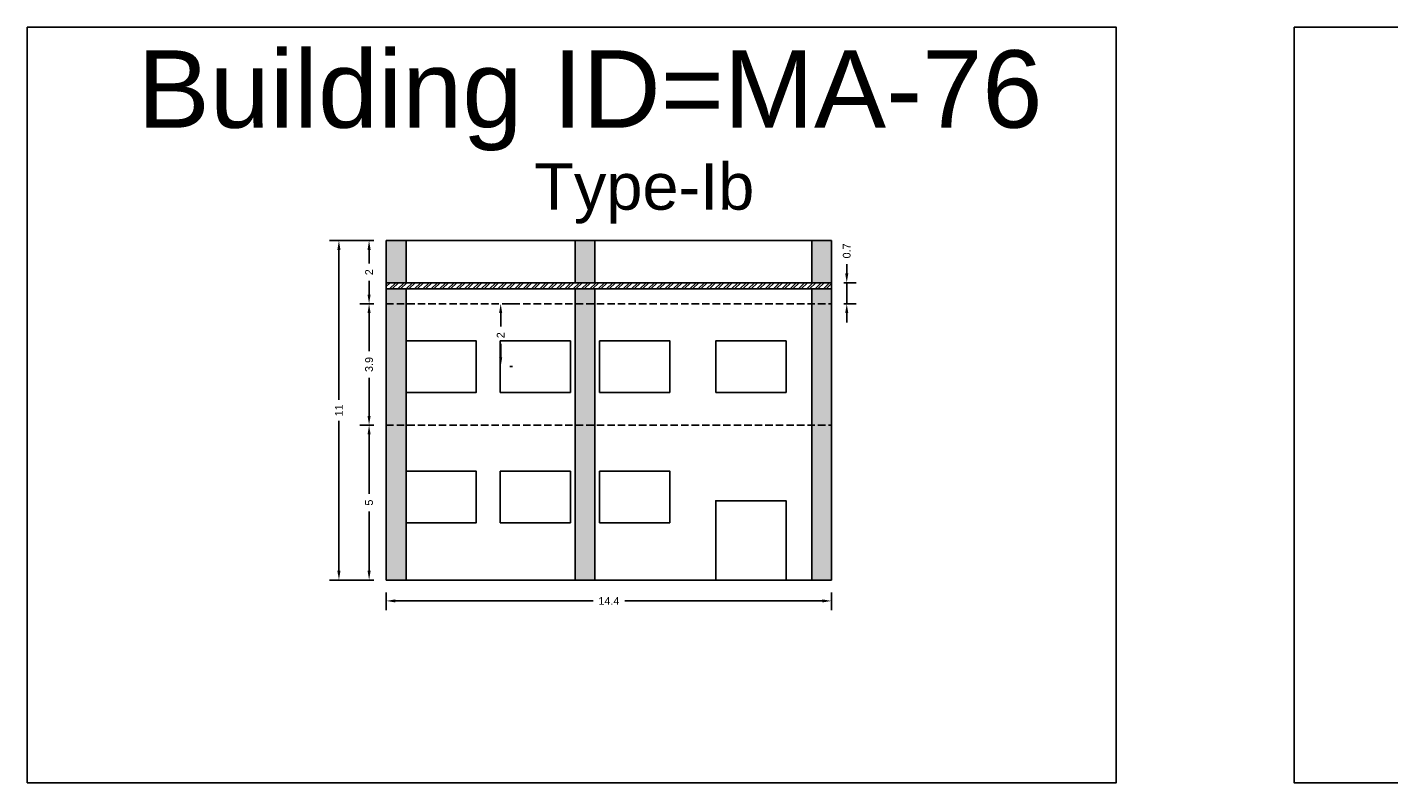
# Model space of a CAD drawing. Header units: metres. Extents: x 3416649 to 3417100, y -6712966 to -6712690.
# Tile 35 of 72: x 3416864 to 3416907, y -6712966 to -6712941. Entities that reach past the tile are written whole.
import ezdxf

# ---------------------------------------------------------------- set-up
doc = ezdxf.new("R2010")
doc.units = ezdxf.units.M
doc.linetypes.add('ACAD_ISO02W100', pattern=[15, 12, -3])
doc.layers.add('Dotted', color=7, linetype='ACAD_ISO02W100', plot=False)
doc.styles.get("Standard").update_dxf_attribs({"font": 'arial.ttf'})
doc.dimstyles.new('ISO-25', dxfattribs={"dimtxt": 0.25, "dimasz": 0.3, "dimexe": 0.3, "dimexo": 0.4, "dimgap": 0.2, "dimtad": 0, "dimdec": 1, "dimdsep": 46, "dimtxsty": 'Standard', "dimcen": 2.5, "dimadec": 0, "dimazin": 0, "dimtfac": 1, "dimtdec": 1, "dimtmove": 0, "dimatfit": 3, "dimfxl": 1, "dimarcsym": 0})

# ---------------------------------------------------------------- blocks, each defined once
blk = doc.blocks.new('*D626')
at = {"color": 0, "lineweight": -2, "transparency": 16777216}
for p, q in [((3416874.692, -6712954.127), (3416874.24, -6712954.127)), ((3416874.54, -6712954.427), (3416874.54, -6712956.344)), ((3416874.54, -6712958.827), (3416874.54, -6712956.91)), ((3416874.692, -6712959.127), (3416874.24, -6712959.127))]:
    blk.add_line(p, q, dxfattribs=at)
at = {"color": 0, "transparency": 16777216}
for points in [[(3416874.49, -6712954.427), (3416874.59, -6712954.427), (3416874.54, -6712954.127)], [(3416874.49, -6712958.827), (3416874.59, -6712958.827), (3416874.54, -6712959.127)]]:
    blk.add_solid(points, dxfattribs=at)
at = {"layer": 'Defpoints', "color": 0, "transparency": 16777216}
for p in [(3416874.54, -6712954.127), (3416875.092, -6712954.127), (3416875.092, -6712959.127)]:
    blk.add_point(p, dxfattribs=at)
at = {"color": 0, "transparency": 16777216, "insert": (3416874.54, -6712956.627), "char_height": 0.25, "attachment_point": 5, "rotation": 90}
blk.add_mtext('5', dxfattribs=at)
blk = doc.blocks.new('*D627')
at = {"color": 0, "lineweight": -2, "transparency": 16777216}
for p, q in [((3416874.692, -6712950.207), (3416874.24, -6712950.207)), ((3416874.54, -6712950.507), (3416874.54, -6712951.739)), ((3416874.54, -6712953.827), (3416874.54, -6712952.595)), ((3416874.692, -6712954.127), (3416874.24, -6712954.127))]:
    blk.add_line(p, q, dxfattribs=at)
at = {"color": 0, "transparency": 16777216}
for points in [[(3416874.49, -6712950.507), (3416874.59, -6712950.507), (3416874.54, -6712950.207)], [(3416874.49, -6712953.827), (3416874.59, -6712953.827), (3416874.54, -6712954.127)]]:
    blk.add_solid(points, dxfattribs=at)
at = {"layer": 'Defpoints', "color": 0, "transparency": 16777216}
for p in [(3416874.54, -6712950.207), (3416875.092, -6712950.207), (3416875.092, -6712954.127)]:
    blk.add_point(p, dxfattribs=at)
at = {"color": 0, "transparency": 16777216, "insert": (3416874.54, -6712952.167), "char_height": 0.25, "attachment_point": 5, "rotation": 90}
blk.add_mtext('3.9', dxfattribs=at)
blk = doc.blocks.new('*D628')
at = {"color": 0, "lineweight": -2, "transparency": 16777216}
for p, q in [((3416874.692, -6712948.167), (3416874.24, -6712948.167)), ((3416874.54, -6712948.467), (3416874.54, -6712948.904)), ((3416874.54, -6712949.907), (3416874.54, -6712949.47)), ((3416874.692, -6712950.207), (3416874.24, -6712950.207))]:
    blk.add_line(p, q, dxfattribs=at)
at = {"color": 0, "transparency": 16777216}
for points in [[(3416874.49, -6712948.467), (3416874.59, -6712948.467), (3416874.54, -6712948.167)], [(3416874.49, -6712949.907), (3416874.59, -6712949.907), (3416874.54, -6712950.207)]]:
    blk.add_solid(points, dxfattribs=at)
at = {"layer": 'Defpoints', "color": 0, "transparency": 16777216}
for p in [(3416874.54, -6712948.167), (3416875.092, -6712948.167), (3416875.092, -6712950.207)]:
    blk.add_point(p, dxfattribs=at)
at = {"color": 0, "transparency": 16777216, "insert": (3416874.54, -6712949.187), "char_height": 0.25, "attachment_point": 5, "rotation": 90}
blk.add_mtext('2', dxfattribs=at)
blk = doc.blocks.new('*D629')
at = {"color": 0, "lineweight": -2, "transparency": 16777216}
for p, q in [((3416874.692, -6712948.167), (3416873.266, -6712948.167)), ((3416873.566, -6712948.467), (3416873.566, -6712953.304)), ((3416873.566, -6712958.827), (3416873.566, -6712953.99)), ((3416874.692, -6712959.127), (3416873.266, -6712959.127))]:
    blk.add_line(p, q, dxfattribs=at)
at = {"color": 0, "transparency": 16777216}
for points in [[(3416873.516, -6712948.467), (3416873.616, -6712948.467), (3416873.566, -6712948.167)], [(3416873.516, -6712958.827), (3416873.616, -6712958.827), (3416873.566, -6712959.127)]]:
    blk.add_solid(points, dxfattribs=at)
at = {"layer": 'Defpoints', "color": 0, "transparency": 16777216}
for p in [(3416873.566, -6712948.167), (3416875.092, -6712948.167), (3416875.092, -6712959.127)]:
    blk.add_point(p, dxfattribs=at)
at = {"color": 0, "transparency": 16777216, "insert": (3416873.566, -6712953.647), "char_height": 0.25, "attachment_point": 5, "rotation": 90}
blk.add_mtext('11', dxfattribs=at)
blk = doc.blocks.new('*D630')
at = {"color": 0, "lineweight": -2, "transparency": 16777216}
for p, q in [((3416879.172, -6712950.207), (3416879.088, -6712950.207)), ((3416878.788, -6712950.507), (3416878.788, -6712950.939)), ((3416878.788, -6712951.937), (3416878.788, -6712951.505)), ((3416879.172, -6712952.237), (3416879.088, -6712952.237))]:
    blk.add_line(p, q, dxfattribs=at)
at = {"color": 0, "transparency": 16777216}
for points in [[(3416878.738, -6712950.507), (3416878.838, -6712950.507), (3416878.788, -6712950.207)], [(3416878.738, -6712951.937), (3416878.838, -6712951.937), (3416878.788, -6712952.237)]]:
    blk.add_solid(points, dxfattribs=at)
at = {"layer": 'Defpoints', "color": 0, "transparency": 16777216}
for p in [(3416878.772, -6712950.207), (3416878.788, -6712950.207), (3416878.772, -6712952.237)]:
    blk.add_point(p, dxfattribs=at)
at = {"color": 0, "transparency": 16777216, "insert": (3416878.788, -6712951.222), "char_height": 0.25, "attachment_point": 5, "rotation": 90}
blk.add_mtext('2', dxfattribs=at)
blk = doc.blocks.new('*D631')
at = {"color": 0, "lineweight": -2, "transparency": 16777216}
for p, q in [((3416889.961, -6712949.227), (3416889.961, -6712948.927)), ((3416889.872, -6712949.527), (3416890.261, -6712949.527)), ((3416889.961, -6712950.207), (3416889.961, -6712949.527)), ((3416889.872, -6712950.207), (3416890.261, -6712950.207)), ((3416889.961, -6712950.507), (3416889.961, -6712950.807))]:
    blk.add_line(p, q, dxfattribs=at)
at = {"color": 0, "transparency": 16777216}
for points in [[(3416889.911, -6712949.227), (3416890.011, -6712949.227), (3416889.961, -6712949.527)], [(3416889.911, -6712950.507), (3416890.011, -6712950.507), (3416889.961, -6712950.207)]]:
    blk.add_solid(points, dxfattribs=at)
at = {"layer": 'Defpoints', "color": 0, "transparency": 16777216}
for p in [(3416889.472, -6712949.527), (3416889.961, -6712949.527), (3416889.472, -6712950.207)]:
    blk.add_point(p, dxfattribs=at)
at = {"color": 0, "transparency": 16777216, "insert": (3416889.961, -6712948.499), "char_height": 0.25, "attachment_point": 5, "rotation": 90}
blk.add_mtext('0.7', dxfattribs=at)
blk = doc.blocks.new('*D632')
at = {"color": 0, "lineweight": -2, "transparency": 16777216}
for p, q in [((3416875.092, -6712959.527), (3416875.092, -6712960.102)), ((3416889.472, -6712959.527), (3416889.472, -6712960.102)), ((3416875.392, -6712959.802), (3416881.77, -6712959.802)), ((3416889.172, -6712959.802), (3416882.794, -6712959.802))]:
    blk.add_line(p, q, dxfattribs=at)
at = {"color": 0, "transparency": 16777216}
for points in [[(3416875.392, -6712959.752), (3416875.392, -6712959.852), (3416875.092, -6712959.802)], [(3416889.172, -6712959.752), (3416889.172, -6712959.852), (3416889.472, -6712959.802)]]:
    blk.add_solid(points, dxfattribs=at)
at = {"layer": 'Defpoints', "color": 0, "transparency": 16777216}
for p in [(3416875.092, -6712959.127), (3416889.472, -6712959.127), (3416889.472, -6712959.802)]:
    blk.add_point(p, dxfattribs=at)
at = {"color": 0, "transparency": 16777216, "insert": (3416882.282, -6712959.802), "char_height": 0.25, "attachment_point": 5}
blk.add_mtext('14.4', dxfattribs=at)

msp = doc.modelspace()

# ---------------------------------------------------------------- hatches: boundary and pattern name
h = msp.add_hatch(color=256)
h.dxf.hatch_style = 1
h.paths.add_polyline_path([(3416875.732, -6712948.167), (3416875.092, -6712948.167), (3416875.092, -6712949.527), (3416875.732, -6712949.527)])
h.paths.add_polyline_path([(3416875.732, -6712949.727), (3416875.092, -6712949.727), (3416875.092, -6712954.127), (3416875.732, -6712954.127)])
h.paths.add_polyline_path([(3416875.092, -6712959.127), (3416875.732, -6712959.127), (3416875.732, -6712954.127), (3416875.092, -6712954.127)])
h.paths.add_polyline_path([(3416881.832, -6712954.127), (3416881.192, -6712954.127), (3416881.192, -6712959.127), (3416881.832, -6712959.127)])
h.paths.add_polyline_path([(3416881.192, -6712954.127), (3416881.832, -6712954.127), (3416881.832, -6712949.727), (3416881.192, -6712949.727)])
h.paths.add_polyline_path([(3416881.832, -6712948.167), (3416881.192, -6712948.167), (3416881.192, -6712949.527), (3416881.832, -6712949.527)])
h.paths.add_polyline_path([(3416889.472, -6712948.167), (3416888.832, -6712948.167), (3416888.832, -6712949.527), (3416889.472, -6712949.527)])
h.paths.add_polyline_path([(3416889.472, -6712949.727), (3416888.832, -6712949.727), (3416888.832, -6712954.127), (3416889.472, -6712954.127)])
h.paths.add_polyline_path([(3416888.832, -6712959.127), (3416889.472, -6712959.127), (3416889.472, -6712954.127), (3416888.832, -6712954.127)])
h = msp.add_hatch()
h.set_pattern_fill('ANSI32', color=256, scale=0.02)
h.set_pattern_definition([(45, (-34.49714, 1.49035), (-0.134703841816, 0.134703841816), []), (45, (-34.40734, 1.49035), (-0.134703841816, 0.134703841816), [])])
h.paths.add_polyline_path([(3416875.092, -6712949.527), (3416875.092, -6712949.727), (3416889.472, -6712949.727), (3416889.472, -6712949.527)])

# ---------------------------------------------------------------- linework, layer by layer
for points in [[(3416863.503, -6712941.276), (3416898.659, -6712941.276), (3416898.659, -6712965.674), (3416863.503, -6712965.674)], [(3416904.401, -6712941.276), (3416938.371, -6712941.276), (3416938.371, -6712965.674), (3416904.401, -6712965.674)], [(3416878.772, -6712953.067), (3416878.772, -6712951.407), (3416881.042, -6712951.407), (3416881.042, -6712953.067)], [(3416884.252, -6712953.067), (3416884.252, -6712951.407), (3416881.982, -6712951.407), (3416881.982, -6712953.067)], [(3416885.732, -6712953.067), (3416888.002, -6712953.067), (3416888.002, -6712951.407), (3416885.732, -6712951.407)], [(3416878.772, -6712957.277), (3416878.772, -6712955.617), (3416881.042, -6712955.617), (3416881.042, -6712957.277)], [(3416884.252, -6712957.277), (3416884.252, -6712955.617), (3416881.982, -6712955.617), (3416881.982, -6712957.277)]]:
    msp.add_lwpolyline(points, close=True)
for points in [[(3416875.092, -6712948.167), (3416875.092, -6712959.127)], [(3416875.092, -6712948.167), (3416889.472, -6712948.167)], [(3416875.732, -6712948.167), (3416875.732, -6712949.527)], [(3416881.192, -6712948.167), (3416881.192, -6712949.527)], [(3416881.832, -6712948.167), (3416881.832, -6712949.527)], [(3416888.832, -6712948.167), (3416888.832, -6712949.527)], [(3416889.472, -6712948.167), (3416889.472, -6712959.127)], [(3416875.092, -6712949.527), (3416889.472, -6712949.527)], [(3416875.092, -6712949.727), (3416889.472, -6712949.727)], [(3416875.732, -6712949.727), (3416875.732, -6712959.127)], [(3416881.192, -6712949.727), (3416881.192, -6712959.127)], [(3416881.832, -6712949.727), (3416881.832, -6712959.127)], [(3416888.832, -6712949.727), (3416888.832, -6712959.127)], [(3416875.732, -6712951.407), (3416878.002, -6712951.407), (3416878.002, -6712953.067), (3416875.732, -6712953.067)], [(3416875.732, -6712955.617), (3416878.002, -6712955.617), (3416878.002, -6712957.277), (3416875.732, -6712957.277)], [(3416885.732, -6712959.127), (3416885.732, -6712956.567), (3416888.002, -6712956.567), (3416888.002, -6712959.127)], [(3416875.092, -6712959.127), (3416889.472, -6712959.127)]]:
    msp.add_lwpolyline(points)
at = {"layer": 'Dotted', "ltscale": 0.02}
for points in [[(3416875.092, -6712950.207), (3416889.472, -6712950.207)], [(3416875.092, -6712954.127), (3416889.472, -6712954.127)]]:
    msp.add_lwpolyline(points, dxfattribs=at)

# ---------------------------------------------------------------- texts
at = {"attachment_point": 1}
for s, width, insert, char_height in [('Building ID=MA-76', 67.86454, (3416867.067, -6712942.021), 2.5), ('Type-Ib ', 9.99112, (3416879.873, -6712945.668), 1.5)]:
    msp.add_mtext_dynamic_manual_height_columns(s, width=width, gutter_width=12.5, heights=[0.517], dxfattribs=dict(at, insert=insert, char_height=char_height))

# ---------------------------------------------------------------- dimensions: what is measured, and where the dimension line sits
for base, p1, p2, picture, middle in [((3416873.566, -6712948.167), (3416875.092, -6712959.127), (3416875.092, -6712948.167), '*D629', (3416873.566, -6712953.647)), ((3416874.54, -6712948.167), (3416875.092, -6712950.207), (3416875.092, -6712948.167), '*D628', (3416874.54, -6712949.187)), ((3416889.961, -6712949.527), (3416889.472, -6712950.207), (3416889.472, -6712949.527), '*D631', (3416889.961, -6712948.499)), ((3416874.54, -6712950.207), (3416875.092, -6712954.127), (3416875.092, -6712950.207), '*D627', (3416874.54, -6712952.167)), ((3416874.54, -6712954.127), (3416875.092, -6712959.127), (3416875.092, -6712954.127), '*D626', (3416874.54, -6712956.627))]:
    dim = msp.add_linear_dim(base=base, p1=p1, p2=p2, angle=90, dimstyle='ISO-25')
    dim.commit()
    dim.dimension.update_dxf_attribs({"geometry": picture, "text_midpoint": middle})
dim = msp.add_linear_dim(base=(3416878.788, -6712950.207), p1=(3416878.772, -6712952.237), p2=(3416878.772, -6712950.207), angle=90, dimstyle='ISO-25')
dim.commit()
dim.dimension.update_dxf_attribs({"geometry": '*D630', "text_midpoint": (3416878.788, -6712951.222), "dimtype": 160})
dim = msp.add_linear_dim(base=(3416889.472, -6712959.802), p1=(3416875.092, -6712959.127), p2=(3416889.472, -6712959.127), dimstyle='ISO-25')
dim.commit()
dim.dimension.update_dxf_attribs({"geometry": '*D632', "text_midpoint": (3416882.282, -6712959.802)})

doc.saveas('drawing.dxf')
